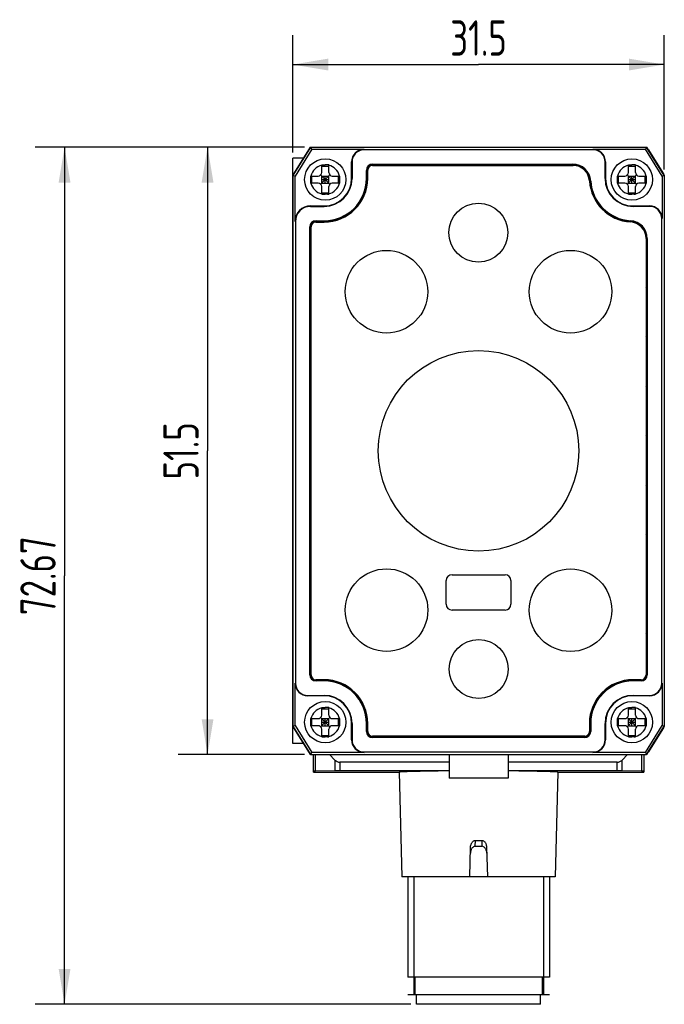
# Model space of a CAD drawing. Header units: millimetres. Extents: x 35 to 273, y 95 to 189.
# Tile 1 of 3: x 35 to 89, y 95 to 179. Entities that reach past the tile are written whole.
import ezdxf

# ---------------------------------------------------------------- set-up
doc = ezdxf.new("R2010")
doc.units = ezdxf.units.MM
doc.header["$LTSCALE"] = 16.335
doc.layers.get('0').update_dxf_attribs({"linetype": 'CONTINUOUS'})
for name, color, linetype in [('000-ID2000X_DXF_DIMENSION', 7, 'CONTINUOUS'), ('DA-13-014413DXF_CONTINUOUS_LINE', 7, 'CONTINUOUS'), ('DE-13-002783DXF_CONTINUOUS_LINE', 7, 'CONTINUOUS'), ('DE-13-002784DXF_CONTINUOUS_LINE', 7, 'CONTINUOUS'), ('DE-13-002800DXF_CONTINUOUS_LINE', 7, 'CONTINUOUS'), ('DE-13-002801DXF_CONTINUOUS_LINE', 7, 'CONTINUOUS'), ('DE-13-002819DXF_CONTINUOUS_LINE', 7, 'CONTINUOUS'), ('DE-18-000293DXF_CONTINUOUS_LINE', 7, 'CONTINUOUS'), ('DE-18-000304DXF_CONTINUOUS_LINE', 7, 'CONTINUOUS'), ('DE-18-000305DXF_CONTINUOUS_LINE', 7, 'CONTINUOUS'), ('DE-19-012634DXF_CONTINUOUS_LINE', 7, 'CONTINUOUS'), ('SC-PM2X10B_DXF_CONTINUOUS_LINE', 7, 'CONTINUOUS')]:
    doc.layers.add(name, color=color, linetype=linetype)
doc.styles.get("Standard").update_dxf_attribs({"font": 'ISOCP', "width": 0.8})
doc.dimstyles.new('DIMSTYLE_1', dxfattribs={"dimtxt": 3, "dimasz": 3, "dimexe": 2.5, "dimexo": 0.5, "dimgap": 0.75, "dimtad": 1, "dimdsep": 46, "dimtxsty": 'STANDARD', "dimblk": '_FILLED', "dimblk1": '_FILLED', "dimblk2": '_FILLED', "dimcen": 0.09, "dimclrt": 3, "dimazin": 2, "dimtp": 0.3, "dimtm": 0.3, "dimtfac": 1, "dimtofl": 0, "dimtmove": 0, "dimatfit": 3, "dimldrblk": '_FILLED', "dimfxl": 1, "dimtolj": 1, "dimarcsym": 0})

# ---------------------------------------------------------------- blocks, each defined once
blk = doc.blocks.new('_FILLED')
at = {"color": 0, "linetype": 'ByBlock'}
blk.add_solid([(0, 0), (-1, 0.167), (-1, -0.167)], dxfattribs=at)
blk = doc.blocks.new('*D1')
at = {"layer": '000-ID2000X_DXF_DIMENSION', "color": 4}
for p, q in [((57.789, 167.525), (57.789, 177.474)), ((89.289, 166.075), (89.289, 177.474)), ((57.789, 174.974), (73.539, 174.974)), ((89.289, 174.974), (73.539, 174.974))]:
    blk.add_line(p, q, dxfattribs=at)
at = {"layer": '000-ID2000X_DXF_DIMENSION', "color": 4, "xscale": 3, "yscale": 3, "zscale": 3, "rotation": 180}
blk.add_blockref('_FILLED', (57.789, 174.974), dxfattribs=at)
at = {"layer": '000-ID2000X_DXF_DIMENSION', "color": 4, "xscale": 3, "yscale": 3, "zscale": 3}
blk.add_blockref('_FILLED', (89.289, 174.974), dxfattribs=at)
at = {"layer": '000-ID2000X_DXF_DIMENSION', "color": 3, "insert": (73.539, 178.724), "char_height": 3, "width": 8.8125, "attachment_point": 2, "line_spacing_factor": 0.9}
blk.add_mtext('31.5', dxfattribs=at)
blk = doc.blocks.new('*D2')
at = {"layer": '000-ID2000X_DXF_DIMENSION', "color": 4}
for p, q in [((58.789, 167.975), (48.061, 167.975)), ((50.561, 167.975), (50.561, 142.225)), ((50.561, 116.475), (50.561, 142.225)), ((58.789, 116.475), (48.061, 116.475))]:
    blk.add_line(p, q, dxfattribs=at)
at = {"layer": '000-ID2000X_DXF_DIMENSION', "color": 4, "xscale": 3, "yscale": 3, "zscale": 3}
for p, rotation in [((50.561, 167.975), 90), ((50.561, 116.475), 270)]:
    blk.add_blockref('_FILLED', p, dxfattribs=dict(at, rotation=rotation))
at = {"layer": '000-ID2000X_DXF_DIMENSION', "color": 3, "insert": (46.811, 142.225), "char_height": 3, "width": 8.8125, "attachment_point": 2, "rotation": 90, "line_spacing_factor": 0.9}
blk.add_mtext('51.5', dxfattribs=at)
blk = doc.blocks.new('*D3')
at = {"layer": '000-ID2000X_DXF_DIMENSION', "color": 4}
for p, q in [((58.789, 167.975), (35.936, 167.975)), ((38.436, 167.975), (38.436, 131.641)), ((38.436, 95.307), (38.436, 131.641)), ((67.791, 95.307), (35.936, 95.307))]:
    blk.add_line(p, q, dxfattribs=at)
at = {"layer": '000-ID2000X_DXF_DIMENSION', "color": 4, "xscale": 3, "yscale": 3, "zscale": 3}
for p, rotation in [((38.436, 167.975), 90), ((38.436, 95.307), 270)]:
    blk.add_blockref('_FILLED', p, dxfattribs=dict(at, rotation=rotation))
at = {"layer": '000-ID2000X_DXF_DIMENSION', "color": 3, "insert": (34.686, 131.641), "char_height": 3, "width": 11.01562, "attachment_point": 2, "rotation": 90, "line_spacing_factor": 0.9}
blk.add_mtext('72.67', dxfattribs=at)

msp = doc.modelspace()

# ---------------------------------------------------------------- linework, layer by layer
at = {"layer": 'DA-13-014413DXF_CONTINUOUS_LINE', "color": 7}
for p, q in [((59.566, 167.975), (87.512, 167.975)), ((57.865, 165.697), (59.142, 167.74)), ((87.936, 167.74), (89.213, 165.697)), ((81.529, 166.505), (64.559, 166.505)), ((57.789, 165.432), (57.789, 119.018)), ((64.059, 166.005), (64.059, 165.325)), ((89.289, 165.432), (89.289, 119.018)), ((59.259, 123.245), (59.259, 161.205)), ((59.759, 161.705), (60.439, 161.705)), ((87.819, 123.245), (87.819, 160.215)), ((59.759, 122.745), (60.439, 122.745)), ((87.319, 122.745), (86.639, 122.745)), ((59.142, 116.71), (57.865, 118.754)), ((64.059, 119.125), (64.059, 118.445)), ((83.019, 118.445), (83.019, 119.125)), ((89.213, 118.754), (87.936, 116.71)), ((64.559, 117.945), (82.519, 117.945)), ((59.566, 116.475), (87.512, 116.475))]:
    msp.add_line(p, q, dxfattribs=at)
at = {"layer": 'DA-13-014413DXF_CONTINUOUS_LINE', "color": 4}
for p, q in [((64.473, 166.419), (64.559, 166.505)), ((68.679, 166.425), (68.759, 166.505)), ((72.879, 166.425), (72.959, 166.505)), ((77.08, 166.425), (77.16, 166.505)), ((81.28, 166.425), (81.36, 166.505)), ((64.059, 166.005), (64.145, 166.091)), ((83.152, 164.097), (83.212, 164.157)), ((85.182, 161.927), (85.241, 161.986)), ((59.259, 161.205), (59.345, 161.291)), ((59.673, 161.619), (59.759, 161.705)), ((87.737, 160.281), (87.812, 160.357)), ((59.259, 157.005), (59.339, 157.085)), ((87.739, 156.083), (87.819, 156.163)), ((59.259, 152.805), (59.339, 152.885)), ((87.739, 151.883), (87.819, 151.963)), ((59.259, 148.604), (59.339, 148.684)), ((87.739, 147.683), (87.819, 147.763)), ((59.259, 144.404), (59.339, 144.484)), ((87.739, 143.483), (87.819, 143.563)), ((59.259, 140.204), (59.339, 140.284)), ((87.739, 139.282), (87.819, 139.362)), ((59.259, 136.004), (59.339, 136.084)), ((87.739, 135.082), (87.819, 135.162)), ((59.259, 131.804), (59.339, 131.884)), ((87.739, 130.882), (87.819, 130.962)), ((59.259, 127.603), (59.339, 127.683)), ((87.739, 126.682), (87.819, 126.762)), ((59.259, 123.403), (59.339, 123.483)), ((62.291, 122.235), (62.348, 122.292)), ((64.005, 119.749), (64.071, 119.815)), ((66.402, 117.945), (66.482, 118.025)), ((70.602, 117.945), (70.682, 118.025)), ((74.802, 117.945), (74.882, 118.025)), ((79.002, 117.945), (79.082, 118.025))]:
    msp.add_line(p, q, dxfattribs=at)
at = {"layer": 'DA-13-014413DXF_CONTINUOUS_LINE', "color": 7}
for centre, radius, start, end in [((64.559, 166.005), 0.5, 90, 180), ((81.529, 165.005), 1.5, 3.58332, 90), ((60.439, 165.325), 3.62, 270, 360), ((86.639, 165.325), 3.62, 183.58332, 266.41668), ((59.759, 161.205), 0.5, 90, 180), ((86.319, 160.215), 1.5, 0, 86.41668), ((59.759, 123.245), 0.5, 180, 270), ((60.439, 119.125), 3.62, 0, 90), ((86.639, 119.125), 3.62, 90, 180), ((87.319, 123.245), 0.5, 270, 360), ((64.559, 118.445), 0.5, 180, 270), ((82.519, 118.445), 0.5, 270, 360)]:
    msp.add_arc(centre, radius, start, end, dxfattribs=at)
at = {"layer": 'DE-13-002783DXF_CONTINUOUS_LINE', "color": 4}
msp.add_line((79.541, 96.107), (67.541, 96.107), dxfattribs=at)
at = {"layer": 'DE-13-002784DXF_CONTINUOUS_LINE', "color": 7}
for p, q in [((59.541, 114.976), (59.541, 116.475)), ((60.903, 116.475), (61.365, 116.013)), ((85.717, 116.013), (86.178, 116.475)), ((87.541, 116.475), (87.541, 114.976)), ((71.039, 115.837), (61.789, 115.837)), ((85.292, 115.837), (76.039, 115.837)), ((59.541, 114.976), (66.809, 114.976)), ((61.365, 115.104), (59.717, 115.076)), ((71.039, 115.107), (61.789, 115.107)), ((66.809, 114.977), (67.041, 106.107)), ((85.292, 115.107), (76.039, 115.107)), ((80.273, 114.977), (80.041, 106.107)), ((80.273, 114.976), (87.541, 114.976)), ((87.365, 115.076), (85.717, 115.104)), ((72.791, 106.107), (72.857, 108.615)), ((73.264, 108.707), (73.817, 108.707)), ((73.276, 109.207), (73.806, 109.207)), ((74.225, 108.615), (74.291, 106.107)), ((80.041, 106.107), (67.041, 106.107)), ((67.541, 106.107), (67.541, 97.607)), ((79.541, 106.107), (79.541, 97.607)), ((79.541, 97.607), (67.541, 97.607)), ((68.141, 97.607), (68.141, 96.107)), ((78.941, 97.607), (78.941, 96.107)), ((79.041, 96.107), (68.041, 96.107))]:
    msp.add_line(p, q, dxfattribs=at)
at = {"layer": 'DE-13-002784DXF_CONTINUOUS_LINE', "color": 4}
for p, q in [((59.717, 115.076), (59.717, 116.475)), ((87.365, 116.475), (87.365, 115.076)), ((61.365, 116.013), (61.365, 115.104)), ((61.789, 115.837), (61.789, 115.107)), ((85.292, 115.107), (85.292, 115.837)), ((85.717, 115.104), (85.717, 116.013)), ((59.541, 114.976), (66.809, 114.976)), ((80.273, 114.976), (87.541, 114.976)), ((73.264, 108.707), (73.276, 109.207)), ((73.806, 109.207), (73.817, 108.707)), ((68.041, 106.107), (68.041, 96.107)), ((79.041, 106.107), (79.041, 96.107))]:
    msp.add_line(p, q, dxfattribs=at)
at = {"layer": 'DE-13-002784DXF_CONTINUOUS_LINE', "color": 7}
for centre, major_axis, ratio, start_param, end_param in [((61.789, 116.437), (0.6, 0), 1, -2.356194, -1.570796), ((85.292, 116.437), (0.6, 0), 1, -1.570796, -0.785398), ((60.141, 115.068), (0.6, 0), 0.017455, 2.356194, 3.141593), ((61.789, 115.097), (0.6, 0), 0.017455, 1.570796, 2.356194), ((73.541, 114.977), (6.732, 0), 0.017455, 1.951594, 3.14205), ((73.541, 114.977), (6.732, 0), 0.017455, -0.000457, 1.190606), ((85.292, 115.097), (0.6, 0), 0.017455, 0.785398, 1.570796), ((86.941, 115.068), (0.6, 0), 0.017455, 0, 0.785398)]:
    msp.add_ellipse(centre, major_axis=major_axis, ratio=ratio, start_param=start_param, end_param=end_param, dxfattribs=at)
for points, knots in [([(73.264, 108.707), (73.248, 108.707), (73.214, 108.704), (73.15, 108.686), (73.077, 108.645), (73.005, 108.575), (72.947, 108.494), (72.902, 108.404), (72.86, 108.278), (72.845, 108.179), (72.843, 108.112)], [0, 0, 0, 0, 0.062597, 0.125166, 0.249936, 0.374811, 0.499773, 0.624814, 0.749939, 1, 1, 1, 1]), ([(72.857, 108.615), (72.858, 108.681), (72.873, 108.781), (72.915, 108.906), (72.96, 108.995), (73.017, 109.076), (73.089, 109.145), (73.162, 109.186), (73.226, 109.204), (73.259, 109.207), (73.276, 109.207)], [0, 0, 0, 0, 0.250028, 0.375163, 0.500219, 0.625191, 0.750067, 0.874841, 0.937409, 1, 1, 1, 1]), ([(73.806, 109.207), (73.822, 109.207), (73.855, 109.204), (73.919, 109.186), (73.992, 109.145), (74.064, 109.076), (74.122, 108.995), (74.166, 108.906), (74.209, 108.781), (74.223, 108.681), (74.225, 108.615)], [0, 0, 0, 0, 0.062591, 0.125159, 0.249933, 0.374809, 0.499781, 0.624837, 0.749972, 1, 1, 1, 1]), ([(74.238, 108.112), (74.237, 108.179), (74.222, 108.278), (74.179, 108.404), (74.135, 108.494), (74.077, 108.575), (74.005, 108.645), (73.931, 108.686), (73.867, 108.704), (73.834, 108.707), (73.817, 108.707)], [0, 0, 0, 0, 0.250061, 0.375186, 0.500227, 0.625189, 0.750064, 0.874834, 0.937403, 1, 1, 1, 1])]:
    msp.add_open_spline(points, degree=3, knots=knots, dxfattribs=at)
at = {"layer": 'DE-13-002800DXF_CONTINUOUS_LINE', "color": 7}
for p, q in [((59.566, 167.975), (87.512, 167.975)), ((59.142, 167.74), (57.865, 165.697)), ((89.213, 165.697), (87.936, 167.74)), ((57.789, 165.432), (57.789, 119.018)), ((89.289, 165.432), (89.289, 119.018)), ((57.865, 118.753), (59.142, 116.71)), ((87.936, 116.71), (89.213, 118.753)), ((59.566, 116.475), (87.512, 116.475))]:
    msp.add_line(p, q, dxfattribs=at)
at = {"layer": 'DE-13-002801DXF_CONTINUOUS_LINE', "color": 7}
for p, q in [((59.289, 167.975), (57.789, 165.575)), ((59.289, 167.975), (87.789, 167.975)), ((89.289, 165.575), (87.789, 167.975)), ((57.789, 117.425), (57.789, 167.025)), ((58.695, 167.025), (57.789, 167.025)), ((89.289, 165.575), (89.289, 118.875)), ((57.789, 118.875), (59.289, 116.475)), ((87.789, 116.475), (89.289, 118.875)), ((58.695, 117.425), (57.789, 117.425)), ((59.289, 116.475), (87.789, 116.475)), ((71.039, 116.475), (71.039, 114.475)), ((76.039, 116.475), (76.039, 114.475)), ((76.039, 114.475), (71.039, 114.475))]:
    msp.add_line(p, q, dxfattribs=at)
at = {"layer": 'DE-13-002819DXF_CONTINUOUS_LINE', "color": 7}
for p, q in [((57.789, 165.575), (59.289, 167.975)), ((59.393, 167.787), (57.977, 165.521)), ((59.289, 167.975), (87.789, 167.975)), ((59.393, 167.787), (59.289, 167.975)), ((59.393, 167.787), (63.839, 167.787)), ((83.239, 167.787), (87.684, 167.787)), ((87.789, 167.975), (87.684, 167.787)), ((89.1, 165.521), (87.684, 167.787)), ((87.789, 167.975), (89.289, 165.575)), ((83.239, 167.752), (63.839, 167.752)), ((62.777, 165.325), (62.777, 166.725)), ((62.812, 166.725), (62.812, 165.325)), ((64.559, 166.531), (81.529, 166.531)), ((84.266, 165.325), (84.266, 166.725)), ((84.3, 166.725), (84.3, 165.325)), ((57.789, 165.575), (57.789, 118.875)), ((57.977, 165.521), (57.789, 165.575)), ((57.977, 161.675), (57.977, 165.521)), ((64.033, 165.325), (64.033, 166.005)), ((89.289, 165.575), (89.1, 165.521)), ((89.1, 165.521), (89.1, 161.925)), ((89.289, 165.575), (89.289, 118.875)), ((59.289, 162.987), (60.439, 162.987)), ((59.289, 162.952), (60.439, 162.952)), ((86.639, 162.987), (88.039, 162.987)), ((88.039, 162.952), (86.639, 162.952)), ((58.012, 161.675), (58.012, 122.525)), ((59.233, 123.245), (59.233, 161.205)), ((59.759, 161.731), (60.439, 161.731)), ((89.066, 122.525), (89.066, 161.925)), ((87.845, 160.215), (87.845, 123.245)), ((60.439, 122.719), (59.759, 122.719)), ((87.319, 122.719), (86.639, 122.719)), ((57.977, 118.929), (57.977, 122.525)), ((89.1, 122.525), (89.1, 118.929)), ((59.039, 121.498), (60.439, 121.498)), ((60.439, 121.464), (59.039, 121.464)), ((86.639, 121.498), (88.039, 121.498)), ((88.039, 121.464), (86.639, 121.464)), ((57.789, 118.875), (57.977, 118.929)), ((59.289, 116.475), (57.789, 118.875)), ((57.977, 118.929), (59.393, 116.664)), ((62.777, 117.725), (62.777, 119.125)), ((62.812, 119.125), (62.812, 117.725)), ((64.033, 118.445), (64.033, 119.125)), ((83.045, 119.125), (83.045, 118.445)), ((84.266, 117.725), (84.266, 119.125)), ((84.3, 119.125), (84.3, 117.725)), ((87.684, 116.664), (89.1, 118.929)), ((89.289, 118.875), (87.789, 116.475)), ((89.1, 118.929), (89.289, 118.875)), ((82.519, 117.919), (64.559, 117.919)), ((59.289, 116.475), (59.393, 116.664)), ((59.289, 116.475), (87.789, 116.475)), ((63.839, 116.664), (59.393, 116.664)), ((63.839, 116.698), (83.239, 116.698)), ((87.684, 116.664), (83.239, 116.664)), ((87.684, 116.664), (87.789, 116.475))]:
    msp.add_line(p, q, dxfattribs=at)
at = {"layer": 'DE-13-002819DXF_CONTINUOUS_LINE', "color": 4}
for p, q in [((63.839, 167.787), (63.839, 167.752)), ((83.239, 167.787), (83.239, 167.752)), ((62.777, 166.725), (62.812, 166.725)), ((64.559, 166.425), (64.559, 166.531)), ((64.559, 166.509), (81.529, 166.509)), ((81.529, 166.425), (81.529, 166.531)), ((84.3, 166.725), (84.266, 166.725)), ((62.812, 165.325), (62.777, 165.325)), ((64.139, 166.005), (64.033, 166.005)), ((64.033, 165.325), (64.139, 165.325)), ((64.056, 165.325), (64.056, 166.005)), ((84.266, 165.325), (84.3, 165.325)), ((82.947, 165.094), (83.052, 165.1)), ((59.289, 162.952), (59.289, 162.987)), ((60.439, 162.952), (60.439, 162.987)), ((86.639, 162.952), (86.639, 162.987)), ((88.039, 162.987), (88.039, 162.952)), ((58.012, 161.675), (57.977, 161.675)), ((59.233, 161.205), (59.339, 161.205)), ((59.256, 123.245), (59.256, 161.205)), ((59.759, 161.625), (59.759, 161.731)), ((59.759, 161.709), (60.439, 161.709)), ((60.439, 161.625), (60.439, 161.731)), ((86.408, 161.633), (86.414, 161.738)), ((89.1, 161.925), (89.066, 161.925)), ((87.739, 160.215), (87.845, 160.215)), ((87.822, 160.215), (87.822, 123.245)), ((59.339, 123.245), (59.233, 123.245)), ((59.759, 122.825), (59.759, 122.719)), ((60.439, 122.742), (59.759, 122.742)), ((60.439, 122.719), (60.439, 122.825)), ((86.639, 122.719), (86.639, 122.825)), ((87.319, 122.742), (86.639, 122.742)), ((87.319, 122.719), (87.319, 122.825)), ((87.739, 123.245), (87.845, 123.245)), ((57.977, 122.525), (58.012, 122.525)), ((89.1, 122.525), (89.066, 122.525)), ((59.039, 121.464), (59.039, 121.498)), ((60.439, 121.498), (60.439, 121.464)), ((86.639, 121.498), (86.639, 121.464)), ((88.039, 121.464), (88.039, 121.498)), ((62.812, 119.125), (62.777, 119.125)), ((64.033, 119.125), (64.139, 119.125)), ((64.056, 118.445), (64.056, 119.125)), ((82.939, 119.125), (83.045, 119.125)), ((83.022, 119.125), (83.022, 118.445)), ((84.266, 119.125), (84.3, 119.125)), ((62.777, 117.725), (62.812, 117.725)), ((64.139, 118.445), (64.033, 118.445)), ((64.559, 118.025), (64.559, 117.919)), ((82.519, 117.942), (64.559, 117.942)), ((82.519, 118.025), (82.519, 117.919)), ((82.939, 118.445), (83.045, 118.445)), ((84.3, 117.725), (84.266, 117.725)), ((63.839, 116.664), (63.839, 116.698)), ((83.239, 116.664), (83.239, 116.698))]:
    msp.add_line(p, q, dxfattribs=at)
at = {"layer": 'DE-13-002819DXF_CONTINUOUS_LINE', "color": 7}
for centre, radius, start, end in [((63.839, 166.725), 1.061, 90, 180), ((83.239, 166.725), 1.061, 0, 90), ((63.839, 166.725), 1.027, 90, 180), ((83.239, 166.725), 1.027, 0, 90), ((64.559, 166.005), 0.526, 90, 180), ((81.529, 165.005), 1.526, 3.58332, 90), ((60.439, 165.325), 3.594, 270, 360), ((60.439, 165.325), 2.373, 270, 360), ((60.439, 165.325), 2.339, 270, 360), ((86.639, 165.325), 2.373, 180, 270), ((86.639, 165.325), 2.339, 180, 270), ((86.639, 165.325), 3.594, 183.58332, 266.41668), ((59.289, 161.675), 1.311, 90, 180), ((59.289, 161.675), 1.277, 90, 180), ((88.039, 161.925), 1.061, 0, 90), ((88.039, 161.925), 1.027, 0, 90), ((59.759, 161.205), 0.526, 90, 180), ((86.319, 160.215), 1.526, 0, 86.41668), ((59.759, 123.245), 0.526, 180, 270), ((60.439, 119.125), 3.594, 0, 90), ((86.639, 119.125), 3.594, 90, 180), ((87.319, 123.245), 0.526, 270, 360), ((59.039, 122.525), 1.061, 180, 270), ((59.039, 122.525), 1.027, 180, 270), ((88.039, 122.525), 1.061, 270, 360), ((88.039, 122.525), 1.027, 270, 360), ((60.439, 119.125), 2.373, 0, 90), ((60.439, 119.125), 2.339, 0, 90), ((86.639, 119.125), 2.373, 90, 180), ((86.639, 119.125), 2.339, 90, 180), ((63.839, 117.725), 1.061, 180, 270), ((63.839, 117.725), 1.027, 180, 270), ((64.559, 118.445), 0.526, 180, 270), ((82.519, 118.445), 0.526, 270, 360), ((83.239, 117.725), 1.061, 270, 360), ((83.239, 117.725), 1.027, 270, 360)]:
    msp.add_arc(centre, radius, start, end, dxfattribs=at)
at = {"layer": 'DE-13-002819DXF_CONTINUOUS_LINE', "color": 4}
for centre, radius, start, end in [((64.559, 166.005), 0.503, 90, 180), ((81.529, 165.005), 1.503, 3.58332, 90), ((60.439, 165.325), 3.617, 270, 360), ((86.639, 165.325), 3.617, 183.58332, 266.41668), ((59.759, 161.205), 0.503, 90, 180), ((86.319, 160.215), 1.503, 0, 86.41668), ((59.759, 123.245), 0.503, 180, 270), ((60.439, 119.125), 3.617, 0, 90), ((86.639, 119.125), 3.617, 90, 180), ((87.319, 123.245), 0.503, 270, 360), ((64.559, 118.445), 0.503, 180, 270), ((82.519, 118.445), 0.503, 270, 360)]:
    msp.add_arc(centre, radius, start, end, dxfattribs=at)
at = {"layer": 'DE-18-000293DXF_CONTINUOUS_LINE', "color": 7}
for p, q in [((64.539, 166.425), (81.548, 166.425)), ((64.139, 165.325), (64.139, 166.025)), ((59.339, 123.225), (59.339, 161.225)), ((59.739, 161.625), (60.439, 161.625)), ((87.739, 160.234), (87.739, 123.225)), ((70.789, 129.225), (70.789, 131.225)), ((71.289, 131.725), (75.789, 131.725)), ((76.289, 131.225), (76.289, 129.225)), ((75.789, 128.725), (71.289, 128.725)), ((60.439, 122.825), (59.739, 122.825)), ((87.339, 122.825), (86.639, 122.825)), ((64.139, 118.425), (64.139, 119.125)), ((82.939, 119.125), (82.939, 118.425)), ((82.539, 118.025), (64.539, 118.025))]:
    msp.add_line(p, q, dxfattribs=at)
for centre, radius in [((73.529, 160.725), 2.5), ((65.729, 155.715), 3.5), ((81.339, 155.715), 3.5), ((73.539, 142.225), 8.5), ((65.739, 128.725), 3.5), ((81.339, 128.715), 3.5), ((73.549, 123.725), 2.5)]:
    msp.add_circle(centre, radius, dxfattribs=at)
for centre, radius, start, end in [((64.539, 166.025), 0.4, 90, 180), ((81.548, 165.025), 1.4, 3.37229, 90), ((60.439, 165.325), 3.7, 270, 360), ((86.639, 165.325), 3.7, 183.37229, 266.62771), ((59.739, 161.225), 0.4, 90, 180), ((86.339, 160.234), 1.4, 0, 86.62771), ((71.289, 131.225), 0.5, 90, 180), ((75.789, 131.225), 0.5, 0, 90), ((71.289, 129.225), 0.5, 180, 270), ((75.789, 129.225), 0.5, 270, 360), ((59.739, 123.225), 0.4, 180, 270), ((60.439, 119.125), 3.7, 0, 90), ((86.639, 119.125), 3.7, 90, 180), ((87.339, 123.225), 0.4, 270, 360), ((64.539, 118.425), 0.4, 180, 270), ((82.539, 118.425), 0.4, 270, 360)]:
    msp.add_arc(centre, radius, start, end, dxfattribs=at)
at = {"layer": 'DE-18-000304DXF_CONTINUOUS_LINE', "color": 7}
for p, q in [((64.539, 166.425), (81.548, 166.425)), ((64.139, 165.325), (64.139, 166.025)), ((59.339, 123.225), (59.339, 161.225)), ((59.739, 161.625), (60.439, 161.625)), ((87.739, 160.234), (87.739, 123.225)), ((60.439, 122.825), (59.739, 122.825)), ((87.339, 122.825), (86.639, 122.825)), ((64.139, 118.425), (64.139, 119.125)), ((82.939, 119.125), (82.939, 118.425)), ((82.539, 118.025), (64.539, 118.025))]:
    msp.add_line(p, q, dxfattribs=at)
for centre, radius, start, end in [((64.539, 166.025), 0.4, 90, 180), ((81.548, 165.025), 1.4, 3.37229, 90), ((60.439, 165.325), 3.7, 270, 360), ((86.639, 165.325), 3.7, 183.37229, 266.62771), ((59.739, 161.225), 0.4, 90, 180), ((86.339, 160.234), 1.4, 0, 86.62771), ((59.739, 123.225), 0.4, 180, 270), ((60.439, 119.125), 3.7, 0, 90), ((86.639, 119.125), 3.7, 90, 180), ((87.339, 123.225), 0.4, 270, 360), ((64.539, 118.425), 0.4, 180, 270), ((82.539, 118.425), 0.4, 270, 360)]:
    msp.add_arc(centre, radius, start, end, dxfattribs=at)
at = {"layer": 'DE-18-000305DXF_CONTINUOUS_LINE', "color": 7}
for p, q in [((64.539, 166.425), (81.548, 166.425)), ((64.139, 165.325), (64.139, 166.025)), ((59.339, 123.225), (59.339, 161.225)), ((59.739, 161.625), (60.439, 161.625)), ((87.739, 160.234), (87.739, 123.225)), ((70.789, 129.225), (70.789, 131.225)), ((71.289, 131.725), (75.789, 131.725)), ((76.289, 131.225), (76.289, 129.225)), ((75.789, 128.725), (71.289, 128.725)), ((60.439, 122.825), (59.739, 122.825)), ((87.339, 122.825), (86.639, 122.825)), ((64.139, 118.425), (64.139, 119.125)), ((82.939, 119.125), (82.939, 118.425)), ((82.539, 118.025), (64.539, 118.025))]:
    msp.add_line(p, q, dxfattribs=at)
for centre, radius in [((73.529, 160.725), 2.5), ((65.729, 155.715), 3.5), ((81.339, 155.715), 3.5), ((73.539, 142.225), 8.5), ((65.739, 128.725), 3.5), ((81.339, 128.715), 3.5), ((73.549, 123.725), 2.5)]:
    msp.add_circle(centre, radius, dxfattribs=at)
for centre, radius, start, end in [((64.539, 166.025), 0.4, 90, 180), ((81.548, 165.025), 1.4, 3.37229, 90), ((60.439, 165.325), 3.7, 270, 360), ((86.639, 165.325), 3.7, 183.37229, 266.62771), ((59.739, 161.225), 0.4, 90, 180), ((86.339, 160.234), 1.4, 0, 86.62771), ((71.289, 131.225), 0.5, 90, 180), ((75.789, 131.225), 0.5, 0, 90), ((71.289, 129.225), 0.5, 180, 270), ((75.789, 129.225), 0.5, 270, 360), ((59.739, 123.225), 0.4, 180, 270), ((60.439, 119.125), 3.7, 0, 90), ((86.639, 119.125), 3.7, 90, 180), ((87.339, 123.225), 0.4, 270, 360), ((64.539, 118.425), 0.4, 180, 270), ((82.539, 118.425), 0.4, 270, 360)]:
    msp.add_arc(centre, radius, start, end, dxfattribs=at)
at = {"layer": 'DE-19-012634DXF_CONTINUOUS_LINE', "color": 7}
for p, q in [((68.291, 95.307), (68.291, 96.107)), ((78.791, 95.307), (78.791, 96.107)), ((78.791, 95.307), (68.291, 95.307))]:
    msp.add_line(p, q, dxfattribs=at)
at = {"layer": 'SC-PM2X10B_DXF_CONTINUOUS_LINE', "color": 7}
for p, q in [((60.239, 165.825), (60.239, 166.475)), ((60.239, 166.475), (60.289, 166.475)), ((60.239, 166.362), (60.839, 166.362)), ((60.289, 166.475), (60.539, 166.475)), ((60.839, 165.825), (60.839, 166.475)), ((86.239, 165.825), (86.239, 166.475)), ((86.239, 166.475), (86.289, 166.475)), ((86.239, 166.362), (86.839, 166.362)), ((86.289, 166.475), (86.539, 166.475)), ((86.839, 165.825), (86.839, 166.475)), ((59.289, 165.525), (59.939, 165.525)), ((59.289, 165.525), (59.289, 165.458)), ((59.402, 164.925), (59.402, 165.525)), ((60.151, 164.837), (60.927, 165.613)), ((60.927, 164.837), (60.151, 165.613)), ((60.239, 164.925), (60.239, 165.525)), ((60.239, 165.525), (60.839, 165.525)), ((60.539, 164.925), (60.539, 165.525)), ((60.839, 164.925), (60.839, 165.525)), ((61.139, 165.525), (61.789, 165.525)), ((61.675, 164.925), (61.675, 165.525)), ((85.289, 165.525), (85.939, 165.525)), ((85.289, 165.525), (85.289, 165.458)), ((85.402, 164.925), (85.402, 165.525)), ((86.151, 164.837), (86.927, 165.613)), ((86.927, 164.837), (86.151, 165.613)), ((86.239, 165.525), (86.839, 165.525)), ((86.239, 164.925), (86.239, 165.525)), ((86.539, 164.925), (86.539, 165.525)), ((86.839, 164.925), (86.839, 165.525)), ((87.139, 165.525), (87.789, 165.525)), ((87.675, 164.925), (87.675, 165.525)), ((59.939, 164.925), (59.289, 164.925)), ((60.239, 165.225), (60.839, 165.225)), ((60.239, 164.925), (60.839, 164.925)), ((60.239, 163.975), (60.239, 164.625)), ((60.839, 163.975), (60.839, 164.625)), ((61.789, 164.925), (61.139, 164.925)), ((61.789, 164.925), (61.789, 164.992)), ((85.939, 164.925), (85.289, 164.925)), ((86.239, 165.225), (86.839, 165.225)), ((86.239, 164.925), (86.839, 164.925)), ((86.239, 163.975), (86.239, 164.625)), ((86.839, 163.975), (86.839, 164.625)), ((87.789, 164.925), (87.139, 164.925)), ((87.789, 164.925), (87.789, 164.992)), ((60.239, 164.089), (60.839, 164.089)), ((60.739, 163.975), (60.539, 163.975)), ((86.239, 164.089), (86.839, 164.089)), ((86.739, 163.975), (86.539, 163.975)), ((60.239, 119.825), (60.239, 120.475)), ((60.239, 120.475), (60.289, 120.475)), ((60.239, 120.362), (60.839, 120.362)), ((60.289, 120.475), (60.539, 120.475)), ((60.839, 119.825), (60.839, 120.475)), ((86.239, 119.825), (86.239, 120.475)), ((86.239, 120.475), (86.289, 120.475)), ((86.239, 120.362), (86.839, 120.362)), ((86.289, 120.475), (86.539, 120.475)), ((86.839, 119.825), (86.839, 120.475)), ((59.289, 119.525), (59.939, 119.525)), ((59.289, 119.525), (59.289, 119.458)), ((59.402, 118.925), (59.402, 119.525)), ((60.151, 118.837), (60.927, 119.613)), ((60.927, 118.837), (60.151, 119.613)), ((60.239, 119.525), (60.839, 119.525)), ((60.239, 118.925), (60.239, 119.525)), ((60.539, 118.925), (60.539, 119.525)), ((60.839, 118.925), (60.839, 119.525)), ((61.139, 119.525), (61.789, 119.525)), ((61.675, 118.925), (61.675, 119.525)), ((85.289, 119.525), (85.939, 119.525)), ((85.289, 119.525), (85.289, 119.458)), ((85.402, 118.925), (85.402, 119.525)), ((86.151, 118.837), (86.927, 119.613)), ((86.927, 118.837), (86.151, 119.613)), ((86.239, 119.525), (86.839, 119.525)), ((86.239, 118.925), (86.239, 119.525)), ((86.539, 118.925), (86.539, 119.525)), ((86.839, 118.925), (86.839, 119.525)), ((87.139, 119.525), (87.789, 119.525)), ((87.675, 118.925), (87.675, 119.525)), ((59.939, 118.925), (59.289, 118.925)), ((60.239, 119.225), (60.839, 119.225)), ((60.239, 118.925), (60.839, 118.925)), ((60.239, 117.975), (60.239, 118.625)), ((60.839, 117.975), (60.839, 118.625)), ((61.789, 118.925), (61.139, 118.925)), ((61.789, 118.925), (61.789, 118.992)), ((85.939, 118.925), (85.289, 118.925)), ((86.239, 119.225), (86.839, 119.225)), ((86.239, 118.925), (86.839, 118.925)), ((86.239, 117.975), (86.239, 118.625)), ((86.839, 117.975), (86.839, 118.625)), ((87.789, 118.925), (87.139, 118.925)), ((87.789, 118.925), (87.789, 118.992)), ((60.239, 118.089), (60.839, 118.089)), ((60.739, 117.975), (60.539, 117.975)), ((86.239, 118.089), (86.839, 118.089)), ((86.739, 117.975), (86.539, 117.975))]:
    msp.add_line(p, q, dxfattribs=at)
for centre in [(60.539, 165.225), (86.539, 165.225), (60.539, 119.225), (86.539, 119.225)]:
    msp.add_circle(centre, 1.75, dxfattribs=at)
at = {"layer": 'SC-PM2X10B_DXF_CONTINUOUS_LINE', "color": 4}
for centre, start, end in [((60.539, 165.225), 103.88654, 166.11346), ((60.539, 165.225), 13.88654, 76.11346), ((86.539, 165.225), 103.88654, 166.11346), ((86.539, 165.225), 13.88654, 76.11346), ((60.539, 165.225), 193.88654, 256.11346), ((60.539, 165.225), 283.88654, 346.11346), ((86.539, 165.225), 193.88654, 256.11346), ((86.539, 165.225), 283.88654, 346.11346), ((60.539, 119.225), 103.88654, 166.11346), ((60.539, 119.225), 13.88654, 76.11346), ((86.539, 119.225), 103.88654, 166.11346), ((86.539, 119.225), 13.88654, 76.11346), ((60.539, 119.225), 193.88654, 256.11346), ((60.539, 119.225), 283.88654, 346.11346), ((86.539, 119.225), 193.88654, 256.11346), ((86.539, 119.225), 283.88654, 346.11346)]:
    msp.add_arc(centre, 1.25, start, end, dxfattribs=at)
at = {"layer": 'SC-PM2X10B_DXF_CONTINUOUS_LINE', "color": 7}
for centre, radius, start, end in [((60.613, 62.184), 104.291, 89.87562, 90.04043), ((86.613, 62.184), 104.291, 89.87562, 90.04043), ((183.91, 165.224), 124.621, 179.89246, 180.13759), ((59.939, 165.825), 0.3, 270, 360), ((61.139, 165.825), 0.3, 180, 270), ((-62.832, 165.226), 124.621, 359.89246, 0.13759), ((209.91, 165.224), 124.621, 179.89246, 180.13759), ((85.939, 165.825), 0.3, 270, 360), ((87.139, 165.825), 0.3, 180, 270), ((-36.832, 165.226), 124.621, 359.89246, 0.13759), ((59.939, 164.625), 0.3, 0, 90), ((61.139, 164.625), 0.3, 90, 180), ((85.939, 164.625), 0.3, 0, 90), ((87.139, 164.625), 0.3, 90, 180), ((60.465, 268.266), 104.291, 269.87562, 270.04043), ((60.701, 213.761), 49.786, 270.04338, 270.15828), ((86.465, 268.266), 104.291, 269.87562, 270.04043), ((86.701, 213.761), 49.786, 270.04338, 270.15828), ((60.613, 16.184), 104.291, 89.87562, 90.04043), ((86.613, 16.184), 104.291, 89.87562, 90.04043), ((183.91, 119.224), 124.621, 179.89246, 180.13759), ((59.939, 119.825), 0.3, 270, 360), ((61.139, 119.825), 0.3, 180, 270), ((-62.832, 119.226), 124.621, 359.89246, 0.13759), ((209.91, 119.224), 124.621, 179.89246, 180.13759), ((85.939, 119.825), 0.3, 270, 360), ((87.139, 119.825), 0.3, 180, 270), ((-36.832, 119.226), 124.621, 359.89246, 0.13759), ((59.939, 118.625), 0.3, 0, 90), ((61.139, 118.625), 0.3, 90, 180), ((85.939, 118.625), 0.3, 0, 90), ((87.139, 118.625), 0.3, 90, 180), ((60.465, 222.266), 104.291, 269.87562, 270.04043), ((60.701, 167.761), 49.786, 270.04338, 270.15828), ((86.465, 222.266), 104.291, 269.87562, 270.04043), ((86.701, 167.761), 49.786, 270.04338, 270.15828)]:
    msp.add_arc(centre, radius, start, end, dxfattribs=at)

# ---------------------------------------------------------------- dimensions: what is measured, and where the dimension line sits
at = {"layer": '000-ID2000X_DXF_DIMENSION', "color": 4}
dim = msp.add_linear_dim(base=(89.289, 174.974), p1=(57.789, 167.025), p2=(89.289, 165.575), dimstyle='DIMSTYLE_1', dxfattribs=at)
dim.commit()
dim.dimension.update_dxf_attribs({"geometry": '*D1', "text_midpoint": (73.495, 174.974), "dimtype": 160})
for base, p1, p2, angle, picture, middle in [((38.436, 167.975), (68.291, 95.307), (59.289, 167.975), 90, '*D3', (38.436, 131.612)), ((50.561, 116.475), (59.289, 167.975), (59.289, 116.475), 270, '*D2', (50.561, 142.181))]:
    dim = msp.add_linear_dim(base=base, p1=p1, p2=p2, angle=angle, dimstyle='DIMSTYLE_1', dxfattribs=at)
    dim.commit()
    dim.dimension.update_dxf_attribs({"geometry": picture, "text_midpoint": middle, "dimtype": 160})

doc.saveas('drawing.dxf')
